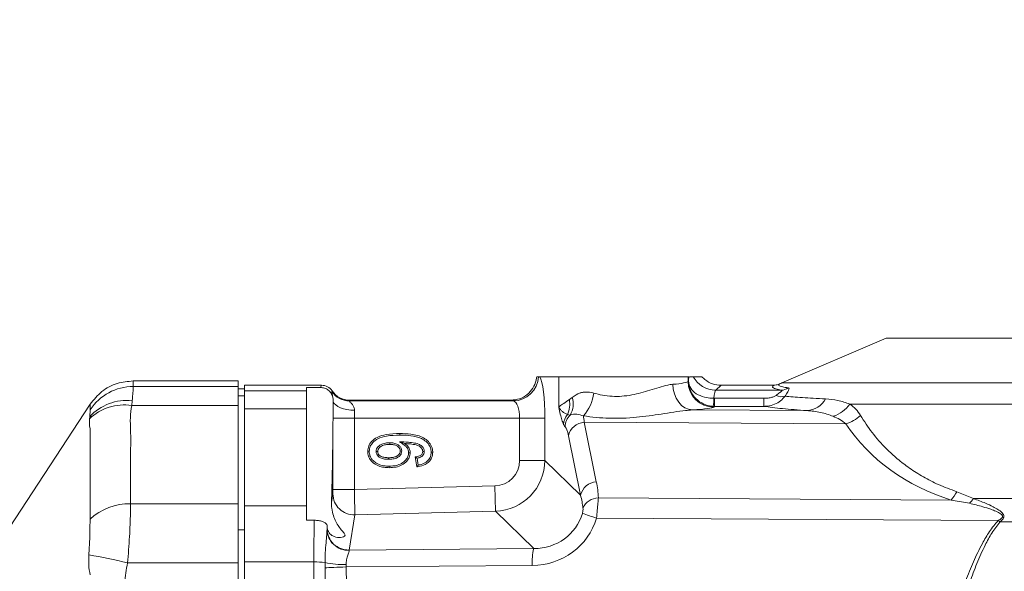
# Model space of a CAD drawing. Header units: millimetres. Extents: x 0 to 16820, y 0 to 11880.
# Tile 30 of 99: x 3678 to 3908, y 6393 to 6522. Entities that reach past the tile are written whole.
import ezdxf

# ---------------------------------------------------------------- set-up
doc = ezdxf.new("R2010")
doc.units = ezdxf.units.MM
doc.header["$LTSCALE"] = 20
doc.styles.add('SLDTEXTSTYLE0', font='TXT', dxfattribs={"width": 0.605})
doc.dimstyles.new('SLDDIMSTYLE0', dxfattribs={"dimtxt": 140, "dimasz": 100, "dimexe": 0, "dimexo": 0.0625, "dimgap": 35, "dimtad": 1, "dimtoh": 1, "dimdec": 1, "dimrnd": 1e-09, "dimzin": 12, "dimdsep": 46, "dimtxsty": 'SLDTEXTSTYLE0', "dimsah": 1, "dimcen": 0, "dimadec": 0, "dimazin": 0, "dimtfac": 1, "dimtofl": 0, "dimtmove": 0, "dimatfit": 3, "dimfxl": 0, "dimfrac": 2, "dimtolj": 1, "dimtzin": 12, "dimarcsym": 0})
doc.dimstyles.new('SLDDIMSTYLE1', dxfattribs={"dimtxt": 140, "dimasz": 100, "dimexe": 0, "dimexo": 0.0625, "dimgap": 35, "dimtad": 1, "dimtoh": 1, "dimdec": 4, "dimlfac": 20, "dimzin": 12, "dimdsep": 46, "dimtxsty": 'SLDTEXTSTYLE0', "dimsah": 1, "dimcen": 0.09, "dimadec": 1, "dimazin": 0, "dimtfac": 1, "dimtofl": 0, "dimtmove": 0, "dimatfit": 3, "dimfxl": 0, "dimfrac": 2, "dimtolj": 1, "dimtzin": 12, "dimarcsym": 0})

# ---------------------------------------------------------------- blocks, each defined once
blk = doc.blocks.new('*D2')
at = {"color": 7, "linetype": 'Continuous', "lineweight": 0}
for q in [(3840.42, 7139.1), (2786.51, 6330.23)]:
    blk.add_line((3256.93, 6691.28), q, dxfattribs=at)
blk.add_solid([(3256.93, 6691.28), (3345.4, 6740.26), (3327.13, 6764.06)], dxfattribs=at)
at = {"color": 7, "linetype": 'Continuous', "lineweight": 0, "char_height": 140, "attachment_point": 1, "rotation": 37.5059, "style": 'SLDTEXTSTYLE0'}
for s, insert in [('593', (3451.28, 7067.26)), ('R', (3341.19, 6982.76))]:
    blk.add_mtext(s, dxfattribs=dict(at, insert=insert))
blk = doc.blocks.new('*D4')
at = {"color": 7, "linetype": 'Continuous', "lineweight": 0}
for p, q in [((1293.27, 6330.23), (473.82, 6330.23)), ((4279.76, 6330.23), (5099.21, 6330.23))]:
    blk.add_line(p, q, dxfattribs=at)
blk.add_arc((2786.51, 6330.23), 2282.69, 0, 180, dxfattribs=at)
for points in [[(503.82, 6330.23), (521, 6429.88), (491.01, 6430.54)], [(5069.21, 6330.23), (5082.02, 6430.54), (5052.02, 6429.88)]]:
    blk.add_solid(points, dxfattribs=at)
at = {"color": 7, "linetype": 'Continuous', "lineweight": 0, "char_height": 140, "attachment_point": 1, "style": 'SLDTEXTSTYLE0'}
for s, insert in [('180°', (2643.72, 8793.4)), ('+', (2531.48, 8793.4))]:
    blk.add_mtext(s, dxfattribs=dict(at, insert=insert))

msp = doc.modelspace()

# ---------------------------------------------------------------- linework, layer by layer
at = {"color": 7, "linetype": 'Continuous', "lineweight": 0}
for p, q in [((3880.5138564, 6447.2342175), (3856.1542225, 6436.7943744)), ((3880.5138564, 6447.2342175), (3962.5138564, 6447.2342175)), ((3799.2412181, 6438.2342175), (3798.8236229, 6438.2342175)), ((3799.5774755, 6438.2342175), (3799.2412181, 6438.2342175)), ((3803.9719696, 6438.2342175), (3799.5774755, 6438.2342175)), ((3834.2202905, 6438.2342175), (3803.9719696, 6438.2342175)), ((3834.3632367, 6438.2342175), (3834.2202905, 6438.2342175)), ((3837.4347175, 6438.2342175), (3835.4169217, 6438.2342175)), ((3704.4896737, 6437.2342175), (3729.0138564, 6437.2342175)), ((3729.0138564, 6437.2342175), (3729.0138564, 6435.949676)), ((3729.0138564, 6435.949676), (3729.0138564, 6431.5200046)), ((3730.5138564, 6435.3783139), (3729.0138564, 6435.3783139)), ((3748.5169394, 6436.2342175), (3730.5138564, 6436.2342175)), ((3730.5138564, 6434.932671), (3730.5138564, 6436.2342175)), ((3748.2600766, 6435.7201394), (3745.0138564, 6435.7201394)), ((3745.0138564, 6435.7201394), (3745.0138564, 6434.932671)), ((3854.2722724, 6436.2342175), (3841.9118894, 6436.2342175)), ((3730.5138564, 6433.7856074), (3729.0138564, 6433.7856074)), ((3730.5138564, 6434.932671), (3730.5138564, 6430.7244832)), ((3745.0138564, 6430.7244832), (3745.0138564, 6434.932671)), ((3751.276684, 6432.3980362), (3751.2220599, 6433.0769408)), ((3670.3542696, 6395.0533476), (3694.4594938, 6431.8138146)), ((3729.0138564, 6431.5200046), (3729.0138564, 6408.5597418)), ((3730.5138564, 6408.090774), (3730.5138564, 6430.7244832)), ((3745.0138564, 6430.7244832), (3745.0138564, 6408.090774)), ((3751.2407185, 6428.5715048), (3751.276684, 6432.3980362)), ((3792.8180456, 6432.7342175), (3755.1255218, 6432.7342175)), ((3751.2030527, 6427.1078789), (3751.2407185, 6428.5715048)), ((3764.4549557, 6422.7865315), (3764.4570382, 6422.4225292)), ((3766.7507884, 6423.0491275), (3767.9817947, 6422.6173344)), ((3761.2921944, 6420.7637723), (3761.6567135, 6420.7666851)), ((3767.2812876, 6420.8748637), (3766.9164538, 6420.8732192)), ((3770.8125577, 6417.162789), (3770.4229473, 6419.5004513)), ((3772.5404655, 6420.7814841), (3772.1761941, 6420.784948)), ((3771.1122824, 6417.5783851), (3770.8440349, 6419.1878703)), ((3729.0138564, 6408.5597418), (3729.0138564, 6394.7228717)), ((3730.5138564, 6408.090774), (3730.5138564, 6403.4230318)), ((3745.0138564, 6404.6973227), (3745.0138564, 6408.090774)), ((3730.5138564, 6403.4230318), (3730.5138564, 6402.4966972)), ((3746.8209987, 6404.6973227), (3745.0138564, 6404.6973227)), ((3730.5138564, 6402.4966972), (3729.0138564, 6402.4966972)), ((3730.5138564, 6402.4966972), (3730.5138564, 6400.9998091)), ((3730.5138564, 6400.9998091), (3730.5138564, 6394.9537031)), ((3729.0138564, 6394.7228717), (3729.0138564, 6265.7455634)), ((3730.5138564, 6265.514732), (3730.5138564, 6394.9537031))]:
    msp.add_line(p, q, dxfattribs=at)
at = {"color": 8, "linetype": 'Continuous', "lineweight": 0}
for p, q in [((3803.9719696, 6431.0371278), (3803.9719696, 6438.2342175)), ((3834.2202905, 6437.1091591), (3834.2202905, 6438.2342175)), ((3704.4896737, 6437.2342175), (3704.5315786, 6435.949676)), ((3704.5315786, 6435.949676), (3729.0138564, 6435.949676)), ((3748.2600766, 6435.7201394), (3748.5169394, 6436.2342175)), ((3834.2202905, 6437.1091591), (3834.3173852, 6437.2017395)), ((3841.9069239, 6436.2342185), (3840.6891016, 6435.073018)), ((3856.1542225, 6436.7943744), (3986.8734903, 6436.7943744)), ((3730.5138564, 6434.932671), (3745.0138564, 6434.932671)), ((3750.910949, 6434.7531843), (3750.9951578, 6434.9217175)), ((3806.4571321, 6432.8717003), (3807.1502264, 6433.4068909)), ((3840.2554131, 6433.1869164), (3840.3998983, 6433.1851394)), ((3840.3998983, 6433.1851394), (3840.3998983, 6431.2972609)), ((3840.3998983, 6433.1851394), (3851.9349529, 6433.1851394)), ((3840.6891016, 6435.073018), (3855.9976288, 6435.073018)), ((3851.9349529, 6433.1851394), (3851.9349529, 6431.2972609)), ((3704.2638793, 6432.6142345), (3704.1526279, 6431.5200046)), ((3704.1526279, 6431.5200046), (3729.0138564, 6431.5200046)), ((3745.0138564, 6430.7244832), (3730.5138564, 6430.7244832)), ((3755.1255218, 6432.7342175), (3755.0414822, 6432.5660229)), ((3755.0414822, 6432.5660229), (3793.3263557, 6432.5660229)), ((3793.3263557, 6432.5660229), (3792.8180456, 6432.7342175)), ((3840.3998983, 6431.2972609), (3840.1112746, 6431.3046992)), ((3840.3998983, 6431.2972609), (3840.2112481, 6431.1173819)), ((3851.9349529, 6431.2972609), (3840.3998983, 6431.2972609)), ((3992.5103254, 6431.8136231), (3872.0526137, 6431.8136231)), ((3694.2760126, 6428.3629925), (3694.3328959, 6428.8722783)), ((3756.2013393, 6428.5715048), (3751.2407185, 6428.5715048)), ((3756.2013393, 6428.5715048), (3756.2013393, 6411.8609954)), ((3794.8273081, 6428.5715048), (3756.2013393, 6428.5715048)), ((3794.8273081, 6418.6454323), (3794.8273081, 6428.5715048)), ((3794.8273081, 6428.5715048), (3800.7534382, 6428.5715048)), ((3800.7534382, 6428.5715048), (3800.7534382, 6418.6454323)), ((3806.6425064, 6429.2773894), (3806.0397248, 6429.3975258)), ((3835.2054769, 6430.458872), (3861.9957389, 6430.2986801)), ((3751.2030527, 6411.8609954), (3751.2030527, 6427.1078789)), ((3809.9299036, 6427.580372), (3812.7637691, 6413.6676626)), ((3871.0794286, 6427.2147295), (3809.9299036, 6427.580372)), ((3809.0767949, 6410.5371772), (3806.2429294, 6424.4498866)), ((3764.2138226, 6418.9416673), (3764.2135317, 6419.3056461)), ((3794.8273081, 6418.6454323), (3800.7534382, 6418.6454323)), ((3800.7534382, 6418.6454323), (3809.0767949, 6410.5371772)), ((3756.2013393, 6411.8609954), (3789.0563061, 6412.721333)), ((3789.0563061, 6412.721333), (3789.2114341, 6406.7972337)), ((3750.8537231, 6408.8838449), (3751.1809631, 6410.8723901)), ((3756.2013393, 6411.8609954), (3751.2030527, 6411.8609954)), ((3897.0104918, 6411.3684449), (3900.9168363, 6409.7482473)), ((3703.8810717, 6408.5597418), (3729.0138564, 6408.5597418)), ((3730.5138564, 6408.090774), (3745.0138564, 6408.090774)), ((3813.2389877, 6409.9116617), (3895.6858023, 6409.4186723)), ((3900.0010881, 6408.6566988), (3895.6858023, 6409.4186723)), ((3900.9168363, 6409.7482473), (4005.3890337, 6409.7482473)), ((3756.3085231, 6405.9356407), (3754.9614265, 6397.7497157)), ((3789.2114341, 6406.7972337), (3756.3085231, 6405.9356407)), ((3798.13956, 6398.0998386), (3789.2114341, 6406.7972337)), ((3906.7002107, 6404.6553826), (3812.8169336, 6405.216756)), ((3906.7002107, 6404.6553826), (3906.7348191, 6404.6729294)), ((3907.1184523, 6404.3272897), (3907.086318, 6404.2890309)), ((4007.0087215, 6404.3272897), (3907.1184523, 6404.3272897)), ((3749.8338665, 6402.6864651), (3749.8711432, 6402.9129848)), ((3754.9614265, 6397.7497157), (3798.13956, 6398.0998386)), ((3703.1602203, 6394.7228717), (3729.0138564, 6394.7228717)), ((3746.7392028, 6394.9537031), (3730.5138564, 6394.9537031)), ((3749.3436638, 6393.5989365), (3749.342293, 6394.8185514)), ((3754.2477502, 6394.3416067), (3754.2557568, 6393.7974322)), ((3797.7895391, 6394.150439), (3754.2557568, 6393.7974322))]:
    msp.add_line(p, q, dxfattribs=at)
at = {"color": 8, "linetype": 'Continuous', "lineweight": 0, "flags": 128}
for points in [[(3835.2054769, 6430.458872), (3834.331207, 6430.607855), (3833.4891066, 6430.9718284), (3832.7101615, 6431.5373995), (3832.0230335, 6432.2837576), (3831.4530061, 6433.1834398), (3831.0210539, 6434.2033417), (3830.743071, 6435.3059351), (3830.6292859, 6436.4506492)], [(3756.2271108, 6430.3902852), (3755.337952, 6430.4359566), (3754.477142, 6430.5526566), (3753.6721258, 6430.7366644), (3752.9485695, 6430.9821134), (3752.3295422, 6431.2811778), (3751.8347801, 6431.6243228), (3751.4800575, 6432.0006079), (3751.276684, 6432.3980362)], [(3754.2557568, 6393.7974322), (3753.5272897, 6393.7660342), (3752.8022663, 6393.735305), (3752.0961302, 6393.7058992), (3751.4239226, 6393.6784431), (3750.7999623, 6393.6535216), (3750.23754, 6393.6316655), (3749.7486358, 6393.6133404), (3749.3436638, 6393.5989365)]]:
    msp.add_lwpolyline(points, dxfattribs=at)
at = {"color": 7, "linetype": 'Continuous', "lineweight": 0, "flags": 128}
for points in [[(3766.8313524, 6424.5910098), (3766.8313147, 6424.7002243), (3766.8312769, 6424.8094387), (3766.8312265, 6424.9549967)], [(3759.6832041, 6420.80532), (3759.5739456, 6420.8056013), (3759.4646872, 6420.8058818), (3759.3190512, 6420.8062549)], [(3768.8898407, 6420.4825855), (3768.9991435, 6420.482899), (3769.1084458, 6420.4832058), (3769.2541161, 6420.4836088)], [(3774.1497305, 6420.5684261), (3774.2589745, 6420.5685473), (3774.3682183, 6420.5686703), (3774.5138564, 6420.568836)], [(3764.3637234, 6417.331996), (3764.3634102, 6417.2227635), (3764.363097, 6417.1135309), (3764.3626794, 6416.9679838)]]:
    msp.add_lwpolyline(points, dxfattribs=at)
at = {"color": 7, "linetype": 'Continuous', "lineweight": 30}
msp.add_circle((2786.5138564, 6330.2342175), 2051, dxfattribs=at)
at = {"color": 8, "linetype": 'Continuous', "lineweight": 0}
for centre, radius, start, end in [((3793.2374511, 6438.5790262), 6.0136605, 270.847079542, 356.71299653), ((3840.7095815, 6441.0841872), 6.0112041, 208.30139293, 269.804795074), ((3704.5339972, 6423.941083), 12.0085932, 90.011540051, 146.976571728), ((3840.231858, 6437.1289466), 6.0116001, 180.188592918, 269.80356917), ((3855.9515888, 6437.9457223), 2.8730733, 270.918183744, 305.546104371), ((3755.0486317, 6437.5734363), 5.0074185, 214.278413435, 269.918194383), ((3802.1789534, 6431.9221435), 5.1882588, 329.35231882, 16.629067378), ((3802.6858365, 6435.4910698), 9.5357737, 317.706695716, 353.484085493), ((3816.3737136, 6434.0691288), 23.8979889, 353.357368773, 357.884402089), ((3856.0721553, 6436.385702), 2.8343321, 242.975731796, 286.533922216), ((3861.5612086, 6435.8479008), 5.5662076, 274.47739511, 329.743392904), ((3702.4177165, 6419.9197716), 11.7292507, 81.493985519, 133.958466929), ((3702.9720111, 6420.9936249), 11.6921978, 83.65645094, 137.635979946), ((3800.7736366, 6431.792386), 5.7850705, 335.545372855, 10.752617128), ((3865.7458351, 6436.4264971), 7.8137099, 287.812131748, 323.81769302), ((3809.0049034, 6426.860452), 3.9024387, 139.44895568, 176.75415568), ((3809.5221628, 6426.4236601), 4.0541573, 135.259096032, 178.57630022), ((3868.3609822, 6436.0636799), 9.2570986, 287.077246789, 311.816405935), ((3810.1787855, 6423.5508117), 4.037239, 93.534329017, 167.132598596), ((3813.012651, 6409.6381023), 4.037239, 93.534329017, 167.132598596), ((3756.1746906, 6410.9278829), 4.9940358, 180.636673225, 271.535622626), ((3888.134204, 6415.9741702), 10.0000595, 319.038945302, 332.576119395), ((3703.5961274, 6395.0882343), 13.4745207, 88.788281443, 132.976393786), ((3813.2840555, 6405.939034), 3.9728833, 90.649968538, 156.556938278), ((3891.3510386, 6416.8435128), 11.9099655, 316.575990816, 323.434461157), ((3823.7637124, 6443.9436285), 40.2442868, 249.241934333, 254.216194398), ((3846.1138086, 6340.415215), 88.3035178, 46.33125823, 46.676610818), ((3844.362537, 6335.0588222), 93.4688477, 47.824020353, 48.140554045), ((3754.7786005, 6402.638848), 4.9672902, 181.370316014, 272.441495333), ((3754.827594, 6402.7419579), 4.9940358, 180.636673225, 271.535622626), ((3678.78617, 6300.7348987), 97.0970308, 75.461661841, 80.902346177), ((3810.3038568, 6395.0315511), 12.5452982, 165.843181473, 184.027453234), ((3746.9764312, 6374.3868458), 20.5682254, 83.394928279, 90.660848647), ((3754.1018403, 6418.3061001), 23.9649376, 258.544627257, 270.348846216)]:
    msp.add_arc(centre, radius, start, end, dxfattribs=at)
at = {"color": 7, "linetype": 'Continuous', "lineweight": 0}
msp.add_arc((3860.8812541, 6425.7646341), 12, 113.198590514, 116.057872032, dxfattribs=at)
at = {"color": 8, "linetype": 'Continuous', "lineweight": 0}
for centre, major_axis, ratio, start_param, end_param in [((3799.1695938, 6428.5715048), (0, 10), 0.1583844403, 4.7123889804, 6.0227239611), ((3834.724033, 6432.0771293), (0, 9), 0.0549632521, 0.8173985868, 0.9650191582), ((3819.0138564, 6437.1702182), (15.2293858, 0), 0.0730551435, 5.5798642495, 6.2282773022), ((3840.7149906, 6432.0771293), (0, 3), 0.1648897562, 0.0523598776, 1.191863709), ((3793.2434637, 6428.5715048), (0, 4), 0.3959611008, 4.7123889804, 6.2308254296), ((3819.0138564, 6431.178441), (21.2293858, 0), 0.0524077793, 5.5798642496, 6.2282773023), ((3756.4370126, 6428.5715048), (0, 4), 0.0589183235, 1.0987664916, 1.5707963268), ((3809.1831118, 6416.6336588), (0.0223888, 14.0001155), 0.0835737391, 5.6102330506, 5.8068123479), ((3805.2323585, 6416.6336588), (-0.0027488, 10.0001901), 0.1623424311, 5.6095837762, 6.1350470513), ((3918.9385441, 6456.0622646), (51.3001477, 22.591452), 0.8501533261, 3.2913993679, 3.9157515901), ((3788.7525174, 6418.7902512), (-4.401621, 4.2878694), 0.976415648, 2.381208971, 3.9019763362), ((3788.7525174, 6418.7902512), (8.5980716, -8.3758705), 0.9997152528, 5.5228016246, 7.0435689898), ((3796.1193352, 6414.4873382), (-10.6650005, 18.7015541), 0.7178124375, 4.0954364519, 4.2832753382), ((3751.1768667, 6411.8603097), (0.000018, 1.000343), 0.026176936, 3.2993582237, 4.7130749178), ((3756.1751534, 6411.8603097), (-0.1308842, 5.9986294), 0.0043657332, 3.2986913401, 4.7124080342), ((3796.3831143, 6411.3568527), (-9.0186063, 15.1591163), 0.6513475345, 4.1044209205, 4.2922598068), ((3797.4179667, 6410.3487442), (10.5541623, -7.257514), 0.9349427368, 5.3413049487, 6.5814869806), ((3747.1566354, 6393.3250008), (0, 19), 0.0220513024, 0.9291148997, 1.4849698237), ((3750.1556074, 6393.3250008), (0, 16), 0.0261859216, 0.8836156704, 0.958569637), ((3796.9645272, 6410.3487442), (13.9907979, -9.150287), 0.9554096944, 5.3209156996, 6.5610977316), ((3749.8713173, 6393.7987329), (-0.0001671, 9.0002943), 0.0262764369, 0.1583198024, 0.2496268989), ((3754.8696039, 6393.7987329), (0.0408245, 4.000458), 0.0825418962, 6.0352827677, 6.1265898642), ((3766.3585336, 6330.2342175), (0, 755), 0.0260818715, 1.4849698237, 1.521447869)]:
    msp.add_ellipse(centre, major_axis=major_axis, ratio=ratio, start_param=start_param, end_param=end_param, dxfattribs=at)
at = {"color": 7, "linetype": 'Continuous', "lineweight": 0}
for centre, major_axis, ratio, start_param, end_param in [((3748.512828, 6433.2301005), (1.3432039, 2.6882511), 0.9982882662, 5.7732094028, 6.7458739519), ((3836.5923666, 6439.2383346), (8.0183106, -2.1408875), 0.262828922, 5.504835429, 5.5056591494), ((3755.1323741, 6437.7410793), (-2.2386731, -4.4804185), 0.9982882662, 5.7732094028, 6.7458739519), ((3801.8472182, 6435.7383346), (10.876013, 2.5484982), 0.1462446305, 3.6995560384, 3.7050014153), ((3750.2175806, 6440.6617528), (0, 40), 0.0261859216, 3.7942913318, 4.3666980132), ((3750.2175806, 6440.6617528), (0, 40), 0.0261859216, 2.7643251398, 2.8044968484)]:
    msp.add_ellipse(centre, major_axis=major_axis, ratio=ratio, start_param=start_param, end_param=end_param, dxfattribs=at)
for points, knots in [([(3792.8512577, 6432.7342621), (3793.5239263, 6432.8009969), (3794.8689724, 6432.9344377), (3796.6652619, 6433.9617902), (3798.0236057, 6435.4783402), (3798.6716411, 6437.010723), (3798.7888597, 6437.9543645), (3798.8236229, 6438.2342175)], [0, 0, 0, 0, 0.226226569, 0.4523552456, 0.6791507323, 0.9048466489, 1, 1, 1, 1]), ([(3835.4169217, 6438.2342175), (3835.2246307, 6438.2342175), (3834.9081687, 6438.2342175), (3834.6424913, 6438.2342175), (3834.5382467, 6438.2342175)], [0, 0, 0, 0, 0.6076272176, 1, 1, 1, 1]), ([(3841.9069239, 6436.2342185), (3841.2331264, 6436.3014026), (3839.8854678, 6436.4357771), (3838.3742061, 6437.2862938), (3837.6678896, 6437.9989519), (3837.4347175, 6438.2342175)], [0, 0, 0, 0, 0.4011304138, 0.8022987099, 1, 1, 1, 1]), ([(3694.4594938, 6431.8138146), (3695.3106289, 6432.8650446), (3697.0129326, 6434.9675462), (3700.6327408, 6436.8695244), (3703.2336723, 6437.115456), (3704.4896737, 6437.2342175)], [0, 0, 0, 0, 0.3408368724, 0.681687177, 1, 1, 1, 1]), ([(3748.2600766, 6435.7201394), (3748.5920747, 6435.6877508), (3749.2560603, 6435.6229746), (3750.1409047, 6435.1176188), (3750.8142522, 6434.3736509), (3751.1330379, 6433.6412539), (3751.2032201, 6433.1963668), (3751.2220599, 6433.0769408)], [0, 0, 0, 0, 0.22791004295, 0.45581287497, 0.684127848, 0.91520688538, 1, 1, 1, 1]), ([(3855.6073549, 6436.5435945), (3855.6006584, 6436.5403398), (3855.4931589, 6436.4880919), (3855.0682353, 6436.307271), (3854.613875, 6436.2655698), (3854.2722724, 6436.2342175)], [0, 0, 0, 0, 0.01621879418, 0.26036193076, 1, 1, 1, 1]), ([(3759.3190512, 6420.8062549), (3759.3653235, 6421.2420398), (3759.454556, 6422.0824172), (3760.2728033, 6423.2315372), (3761.6415523, 6424.2429744), (3763.9499372, 6424.8694895), (3765.7611068, 6424.9232391), (3766.8312265, 6424.9549967)], [0, 0, 0, 0, 0.1357279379, 0.2617408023, 0.4300275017, 0.6632348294, 1, 1, 1, 1]), ([(3759.6832041, 6420.80532), (3759.7265788, 6421.2052303), (3759.8086607, 6421.962018), (3760.566439, 6422.9987097), (3761.8439611, 6423.9289231), (3764.0527437, 6424.5091905), (3765.7957452, 6424.5605152), (3766.8313524, 6424.5910098)], [0, 0, 0, 0, 0.1323092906, 0.2503812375, 0.4165033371, 0.6533144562, 1, 1, 1, 1]), ([(3766.8312265, 6424.9549967), (3767.6849047, 6424.9328111), (3769.0670783, 6424.8968907), (3770.9465847, 6424.5558082), (3772.3786534, 6424.019647), (3773.5484843, 6423.1313953), (3774.3246194, 6422.0062309), (3774.5000092, 6421.0778702), (3774.5124537, 6420.6203983), (3774.5138564, 6420.568836)], [0, 0, 0, 0, 0.25931471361, 0.41985138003, 0.57927220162, 0.71943488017, 0.860739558, 0.98430377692, 1, 1, 1, 1]), ([(3766.8313524, 6424.5910098), (3767.6823877, 6424.5670964), (3769.3900537, 6424.5191122), (3771.5305663, 6424.0627323), (3773.0064505, 6423.1303528), (3773.7985801, 6422.1955854), (3774.1214461, 6421.2740742), (3774.1422759, 6420.754405), (3774.1497305, 6420.5684261)], [0, 0, 0, 0, 0.2753716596, 0.5525538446, 0.6921248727, 0.8323685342, 0.9400081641, 1, 1, 1, 1]), ([(3764.4549557, 6422.7865315), (3764.1318579, 6422.775981), (3763.4023693, 6422.7521599), (3762.4230362, 6422.4449043), (3761.7463911, 6421.8982344), (3761.359209, 6421.3508269), (3761.3149214, 6420.9628637), (3761.2921944, 6420.7637723)], [0, 0, 0, 0, 0.2340165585, 0.5283613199, 0.7216207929, 0.8571439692, 1, 1, 1, 1]), ([(3764.4570382, 6422.4225292), (3764.1339991, 6422.4114098), (3763.4853981, 6422.3890841), (3762.6309293, 6422.1258878), (3762.0651386, 6421.694693), (3761.7461181, 6421.2787847), (3761.6652803, 6420.9616037), (3761.6579444, 6420.794691), (3761.6567135, 6420.7666851)], [0, 0, 0, 0, 0.2708935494, 0.5439026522, 0.733117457, 0.8597318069, 0.9764647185, 1, 1, 1, 1]), ([(3767.2812876, 6420.8748637), (3767.2521841, 6421.1056926), (3767.1958312, 6421.5526452), (3766.756539, 6422.1143903), (3766.090155, 6422.5672957), (3765.2717213, 6422.7621503), (3764.6950816, 6422.7793636), (3764.4549557, 6422.7865315)], [0, 0, 0, 0, 0.1807132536, 0.3499138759, 0.5436043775, 0.8099464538, 1, 1, 1, 1]), ([(3766.9164538, 6420.8732192), (3766.8932031, 6421.0564944), (3766.8489479, 6421.405338), (3766.4942845, 6421.8497348), (3765.9446553, 6422.2252243), (3765.2182534, 6422.3985452), (3764.6928298, 6422.4151), (3764.4570382, 6422.4225292)], [0, 0, 0, 0, 0.1685827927, 0.3208782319, 0.5106775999, 0.7804094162, 1, 1, 1, 1]), ([(3772.5404655, 6420.7814841), (3772.5146962, 6420.9997312), (3772.466214, 6421.4103412), (3772.0575714, 6421.9741561), (3771.3391471, 6422.4908847), (3770.2006896, 6422.781479), (3768.6272681, 6422.9651308), (3767.4515363, 6423.01776), (3766.7507884, 6423.0491275)], [0, 0, 0, 0, 0.09553468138, 0.17973891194, 0.29850005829, 0.4803502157, 0.6902835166, 1, 1, 1, 1]), ([(3766.7507884, 6423.0491275), (3767.0990705, 6422.804635), (3767.621897, 6422.4376131), (3768.3053632, 6421.919983), (3768.6991033, 6421.4092369), (3768.8715514, 6420.8988368), (3768.8852338, 6420.5874341), (3768.8898407, 6420.4825855)], [0, 0, 0, 0, 0.3654408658, 0.5485845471, 0.7329539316, 0.9100861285, 1, 1, 1, 1]), ([(3772.1761941, 6420.784948), (3772.1617095, 6420.9277062), (3772.1326668, 6421.2139478), (3771.86454, 6421.637606), (3771.3679061, 6422.0422457), (3770.4791375, 6422.3570273), (3769.3160873, 6422.5318314), (3768.4285323, 6422.588707), (3767.9817947, 6422.6173344)], [0, 0, 0, 0, 0.0853245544, 0.1710826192, 0.2932554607, 0.4647855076, 0.7306077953, 1, 1, 1, 1]), ([(3767.9817947, 6422.6173344), (3768.1533465, 6422.4903884), (3768.5772026, 6422.1767406), (3769.0911012, 6421.509925), (3769.2391505, 6420.8607833), (3769.2523886, 6420.5271467), (3769.2541161, 6420.4836088)], [0, 0, 0, 0, 0.2477044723, 0.6120081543, 0.9493689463, 1, 1, 1, 1]), ([(3764.3626794, 6416.9679838), (3763.9290359, 6416.9876153), (3763.0641125, 6417.0267715), (3761.7655472, 6417.3500049), (3760.5807212, 6418.0417279), (3759.7160995, 6419.0273767), (3759.3575093, 6420.0230853), (3759.3293857, 6420.5958002), (3759.3190512, 6420.8062549)], [0, 0, 0, 0, 0.1839431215, 0.3668835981, 0.5618027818, 0.7572241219, 0.9107874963, 1, 1, 1, 1]), ([(3764.3637234, 6417.331996), (3763.9288971, 6417.3525484), (3763.0620831, 6417.3935191), (3761.8278068, 6417.7196748), (3760.7790572, 6418.3717582), (3760.0366589, 6419.2232713), (3759.7183966, 6420.0974684), (3759.6928142, 6420.6120255), (3759.6832041, 6420.80532)], [0, 0, 0, 0, 0.2006222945, 0.3999349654, 0.5812340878, 0.7628137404, 0.9109004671, 1, 1, 1, 1]), ([(3761.2921944, 6420.7637723), (3761.3173865, 6420.5464715), (3761.3658078, 6420.1288008), (3761.7731062, 6419.6052259), (3762.4016112, 6419.1708003), (3763.2647854, 6418.9678909), (3763.9040118, 6418.9502279), (3764.2138226, 6418.9416673)], [0, 0, 0, 0, 0.1678192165, 0.3225627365, 0.4998302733, 0.757585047, 1, 1, 1, 1]), ([(3761.6567135, 6420.7666851), (3761.6756237, 6420.5980815), (3761.7115863, 6420.277439), (3762.0346332, 6419.8699698), (3762.5492845, 6419.5118286), (3763.3207583, 6419.3303668), (3763.9091361, 6419.3140747), (3764.2135317, 6419.3056461)], [0, 0, 0, 0, 0.1524300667, 0.2898845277, 0.4599042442, 0.720582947, 1, 1, 1, 1]), ([(3764.2135317, 6419.3056461), (3764.5602317, 6419.3170787), (3765.1909235, 6419.337876), (3765.9972109, 6419.5521629), (3766.5144982, 6419.9175108), (3766.822776, 6420.3170335), (3766.9035414, 6420.6558469), (3766.9145649, 6420.8414209), (3766.9164538, 6420.8732192)], [0, 0, 0, 0, 0.2997579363, 0.5452981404, 0.707181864, 0.8391704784, 0.9724417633, 1, 1, 1, 1]), ([(3764.2138226, 6418.9416673), (3764.5601433, 6418.952784), (3765.2554987, 6418.9751046), (3766.1683842, 6419.2173627), (3766.824386, 6419.6956989), (3767.2173443, 6420.2480592), (3767.2610189, 6420.6761798), (3767.2812876, 6420.8748637)], [0, 0, 0, 0, 0.2574307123, 0.5168789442, 0.6846774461, 0.8536638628, 1, 1, 1, 1]), ([(3769.2541161, 6420.4836088), (3769.2091194, 6420.104551), (3769.1236989, 6419.3849599), (3768.4083901, 6418.3762084), (3767.3551438, 6417.5579795), (3765.9103873, 6417.0423215), (3764.8906967, 6416.9933449), (3764.3626794, 6416.9679838)], [0, 0, 0, 0, 0.1693197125, 0.321431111, 0.5416174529, 0.7626398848, 1, 1, 1, 1]), ([(3768.8898407, 6420.4825855), (3768.8554705, 6420.1725309), (3768.7884771, 6419.5681802), (3768.1852681, 6418.6755928), (3767.2432819, 6417.9203631), (3765.8808865, 6417.4062639), (3764.8961371, 6417.3580587), (3764.3637234, 6417.331996)], [0, 0, 0, 0, 0.1515667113, 0.2954300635, 0.5163494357, 0.7385098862, 1, 1, 1, 1]), ([(3770.4229473, 6419.5004513), (3770.6256843, 6419.5252476), (3771.0789891, 6419.5806902), (3771.636782, 6419.7842217), (3771.9941876, 6420.124829), (3772.1544447, 6420.4426039), (3772.1690598, 6420.6726519), (3772.1761941, 6420.784948)], [0, 0, 0, 0, 0.2548228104, 0.5697649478, 0.7151513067, 0.8609533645, 1, 1, 1, 1]), ([(3770.8440349, 6419.1878703), (3770.7850761, 6419.2306744), (3770.6448194, 6419.3325011), (3770.5043617, 6419.4388231), (3770.4229473, 6419.5004513)], [0, 0, 0, 0, 0.4203629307, 1, 1, 1, 1]), ([(3774.5138564, 6420.568836), (3774.4691394, 6420.1326783), (3774.3848098, 6419.3101488), (3773.6830496, 6418.3265369), (3772.618662, 6417.5664796), (3771.6035265, 6417.2809176), (3770.9302646, 6417.1803681), (3770.8125577, 6417.162789)], [0, 0, 0, 0, 0.23394370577, 0.44118352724, 0.63065266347, 0.93542672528, 1, 1, 1, 1]), ([(3770.8440349, 6419.1878703), (3771.1603295, 6419.2595586), (3771.6407488, 6419.3684459), (3772.1771347, 6419.7629505), (3772.4556261, 6420.1804288), (3772.5294168, 6420.5442051), (3772.5385805, 6420.7410034), (3772.5404655, 6420.7814841)], [0, 0, 0, 0, 0.37647674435, 0.57182979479, 0.76812578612, 0.95230429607, 1, 1, 1, 1]), ([(3774.1497305, 6420.5684261), (3774.1218846, 6420.2341649), (3774.0659231, 6419.5624045), (3773.53656, 6418.7188925), (3772.6862901, 6418.0216143), (3771.828078, 6417.7197942), (3771.2453096, 6417.6046653), (3771.1122824, 6417.5783851)], [0, 0, 0, 0, 0.2131241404, 0.4283127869, 0.6176063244, 0.9127119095, 1, 1, 1, 1]), ([(3771.1122824, 6417.5783851), (3771.0624688, 6417.5086338), (3770.9628407, 6417.3691296), (3770.8626524, 6417.2315696), (3770.8125577, 6417.162789)], [0, 0, 0, 0, 0.4999949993, 1, 1, 1, 1]), ([(3749.8711432, 6402.9129848), (3749.9741215, 6402.5059105), (3750.1826599, 6401.6815566), (3751.2102964, 6400.8931546), (3752.3664845, 6400.6108146), (3753.3874721, 6400.7036459), (3754.0669345, 6400.9593607), (3754.0420835, 6401.4678491), (3753.1018806, 6402.4657873), (3752.0450343, 6403.9047995), (3751.2602926, 6405.7850597), (3750.8819405, 6407.3010548), (3750.8621942, 6408.4086759), (3750.8537231, 6408.8838449)], [0, 0, 0, 0, 0.0999989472, 0.2025048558, 0.3357191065, 0.4032184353, 0.4712127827, 0.548393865, 0.6296193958, 0.7829328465, 0.8613194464, 0.9405061, 1, 1, 1, 1]), ([(3749.8317242, 6403.4747647), (3749.78898, 6403.609444), (3749.7034356, 6403.8789795), (3749.1370372, 6404.260619), (3748.3252379, 6404.5469221), (3747.5023625, 6404.6815624), (3746.993217, 6404.6933392), (3746.8209987, 6404.6973227)], [0, 0, 0, 0, 0.2275966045, 0.4554923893, 0.6760797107, 0.8904340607, 1, 1, 1, 1])]:
    msp.add_open_spline(points, degree=3, knots=knots, dxfattribs=at)
at = {"color": 8, "linetype": 'Continuous', "lineweight": 0}
for points, knots in [([(3704.5315786, 6435.949676), (3704.5292572, 6435.8410141), (3704.5245504, 6435.620692), (3704.4476428, 6434.5707433), (3704.3295953, 6433.3139053), (3704.2638793, 6432.6142345)], [0, 0, 0, 0, 0.3013859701, 0.611087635, 1, 1, 1, 1]), ([(3812.1600127, 6434.408958), (3812.8325791, 6434.2330679), (3814.1982871, 6433.8759068), (3816.4281416, 6433.6066279), (3818.7450206, 6433.6258001), (3821.0159628, 6433.9343353), (3823.2103601, 6434.4490846), (3825.3574886, 6435.0880878), (3827.4690413, 6435.7582711), (3829.2659277, 6436.2704154), (3830.2423751, 6436.3995002), (3830.6292859, 6436.4506492)], [0, 0, 0, 0, 0.1098781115, 0.2231175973, 0.332321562, 0.4457478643, 0.5540473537, 0.6648386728, 0.7887819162, 0.9163062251, 1, 1, 1, 1]), ([(3840.1112746, 6431.3046992), (3839.9464096, 6431.3171506), (3839.1966293, 6431.3737776), (3837.706593, 6431.8046266), (3835.9288267, 6433.0329946), (3834.8641119, 6434.6345315), (3834.4121755, 6436.0646892), (3834.324157, 6436.8135577), (3834.3174775, 6437.1964486), (3834.3173852, 6437.2017395)], [0, 0, 0, 0, 0.0536029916, 0.2437780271, 0.4943355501, 0.7467060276, 0.8703441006, 0.99820838, 1, 1, 1, 1]), ([(3840.2554131, 6433.1869164), (3840.0902252, 6433.1935176), (3839.3403659, 6433.2234835), (3837.8435683, 6433.4510024), (3836.0264983, 6434.1771258), (3834.6957145, 6435.4874365), (3834.3464187, 6436.6171578), (3834.3175909, 6437.1975992), (3834.3173852, 6437.2017395)], [0, 0, 0, 0, 0.0539894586, 0.2450814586, 0.4952770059, 0.7469154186, 0.9981947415, 1, 1, 1, 1]), ([(3855.9976288, 6435.073018), (3855.5441182, 6435.1762446), (3854.4872996, 6435.4167943), (3853.7553222, 6435.8070937), (3854.0989664, 6436.0910255), (3854.2722724, 6436.2342175)], [0, 0, 0, 0, 0.2714595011, 0.6325837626, 1, 1, 1, 1]), ([(3855.6073549, 6436.5435945), (3855.4810377, 6436.430069), (3855.2262029, 6436.2010406), (3856.0455499, 6435.8863592), (3857.1540413, 6435.6906499), (3857.6218726, 6435.6080521)], [0, 0, 0, 0, 0.36226996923, 0.73085037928, 1, 1, 1, 1]), ([(3857.6218726, 6435.6080521), (3857.6725232, 6435.5932253), (3857.8137142, 6435.551895), (3857.8314763, 6435.3039428), (3857.5361907, 6434.7227701), (3857.1144677, 6434.0465301), (3856.878758, 6433.6685656)], [0, 0, 0, 0, 0.1330631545, 0.3709202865, 0.6483943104, 1, 1, 1, 1]), ([(3751.2220599, 6433.0769408), (3751.181707, 6433.367989), (3751.0944426, 6433.9973902), (3750.9004766, 6434.5246043), (3750.907342, 6434.6744552), (3750.910949, 6434.7531843)], [0, 0, 0, 0, 0.2899046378, 0.6269281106, 1, 1, 1, 1]), ([(3807.1502264, 6433.4068909), (3807.7190559, 6433.8092668), (3808.4761304, 6434.3448026), (3810.0401686, 6434.6906044), (3811.14527, 6434.6743199), (3811.9961794, 6434.4518015), (3812.1600127, 6434.408958)], [0, 0, 0, 0, 0.4207816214, 0.5600325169, 0.9152890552, 1, 1, 1, 1]), ([(3851.9349529, 6433.1851394), (3852.1156793, 6433.1883697), (3852.6136285, 6433.1972699), (3853.3793538, 6433.2985641), (3854.1862365, 6433.4992203), (3854.5979226, 6433.7481351), (3854.784326, 6433.8608389)], [0, 0, 0, 0, 0.1800993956, 0.4962215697, 0.7718989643, 1, 1, 1, 1]), ([(3856.878758, 6433.6685656), (3856.5454254, 6433.2861801), (3855.8736926, 6432.5155958), (3854.4492008, 6431.7303279), (3853.0979277, 6431.3507297), (3852.2383875, 6431.3112116), (3851.9349529, 6431.2972609)], [0, 0, 0, 0, 0.2756934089, 0.55557819, 0.843110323, 1, 1, 1, 1]), ([(3854.784326, 6433.8608389), (3855.0914481, 6434.0907699), (3855.5227376, 6434.4136605), (3855.9265538, 6434.7247791), (3856.0967069, 6434.8832845), (3856.1551746, 6434.9815569), (3856.1256674, 6435.0491935), (3856.0454134, 6435.0641266), (3855.9976288, 6435.073018)], [0, 0, 0, 0, 0.4110124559, 0.5771820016, 0.6850107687, 0.8094638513, 0.8865514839, 1, 1, 1, 1]), ([(3856.878758, 6433.6685656), (3857.4759929, 6433.6139778), (3858.6735976, 6433.5045158), (3860.903087, 6433.3455723), (3863.4281132, 6433.1903682), (3865.3870468, 6433.0923686), (3866.369173, 6433.0432358)], [0, 0, 0, 0, 0.2466751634, 0.4946450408, 0.7466364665, 1, 1, 1, 1]), ([(3866.369173, 6433.0432358), (3867.3175461, 6432.9644684), (3869.2245269, 6432.8060835), (3871.1065512, 6432.1456248), (3872.0526137, 6431.8136231)], [0, 0, 0, 0, 0.4973165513, 1, 1, 1, 1]), ([(3694.4654187, 6430.4855493), (3694.463074, 6430.9311062), (3694.4607292, 6431.3766642), (3694.4594938, 6431.8138135), (3694.4594938, 6431.8138146)], [0, 0, 0, 0, 0.999997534, 1, 1, 1, 1]), ([(3704.1526279, 6431.5200046), (3704.0143636, 6430.5704799), (3703.7372375, 6428.667328), (3703.9761938, 6424.8403544), (3703.8215518, 6418.1384967), (3703.8572635, 6412.3912837), (3703.8810717, 6408.5597418)], [0, 0, 0, 0, 0.1244050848, 0.2493476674, 0.4995564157, 1, 1, 1, 1]), ([(3755.0414822, 6432.5660229), (3755.0505305, 6432.5358673), (3755.0643859, 6432.489691), (3755.3188676, 6432.2359718), (3755.7191129, 6431.8312944), (3756.0742582, 6431.2388537), (3756.2156249, 6430.7541098), (3756.2233971, 6430.5079204), (3756.2271108, 6430.3902852)], [0, 0, 0, 0, 0.1852748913, 0.2837047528, 0.5805184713, 0.8082670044, 0.9083853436, 1, 1, 1, 1]), ([(3803.9719696, 6431.0371278), (3803.9735577, 6431.0393446), (3804.0400606, 6431.1321747), (3804.3144104, 6431.4369958), (3805.0475742, 6431.9392034), (3805.9939059, 6432.5652517), (3806.4571321, 6432.8717003)], [0, 0, 0, 0, 0.0044292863, 0.185477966, 0.6012941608, 1, 1, 1, 1]), ([(3805.1087251, 6427.0814095), (3804.9774306, 6427.4060623), (3804.574274, 6428.4029499), (3804.2157183, 6429.9961702), (3803.9728902, 6431.0331963), (3803.9719696, 6431.0371278)], [0, 0, 0, 0, 0.3248327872, 0.9974403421, 1, 1, 1, 1]), ([(3806.0397248, 6429.3975258), (3805.6221502, 6429.6101953), (3804.9942487, 6429.9299836), (3804.3343215, 6430.5519925), (3804.0799393, 6430.8718037), (3803.9735696, 6431.0346778), (3803.9719696, 6431.0371278)], [0, 0, 0, 0, 0.4958571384, 0.7456138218, 0.9961734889, 1, 1, 1, 1]), ([(3861.9957389, 6430.2986801), (3860.9718024, 6430.3748678), (3858.9183913, 6430.5276554), (3856.2451183, 6430.7727441), (3853.8540439, 6431.0286438), (3852.5758624, 6431.2075522), (3851.9349529, 6431.2972609)], [0, 0, 0, 0, 0.246552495, 0.4944384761, 0.7464998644, 1, 1, 1, 1]), ([(3872.0526137, 6431.8136231), (3872.5187743, 6431.4548158), (3873.4596277, 6430.730634), (3874.1731289, 6429.6896926), (3874.5331148, 6429.1645021)], [0, 0, 0, 0, 0.4954657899, 1, 1, 1, 1]), ([(3694.3328959, 6428.8722783), (3694.3662243, 6429.20621), (3694.4523304, 6430.0689436), (3694.460445, 6430.3272336), (3694.4654187, 6430.4855493)], [0, 0, 0, 0, 0.3870624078, 1, 1, 1, 1]), ([(3809.7395412, 6429.0741991), (3809.2167265, 6429.2404664), (3807.9861652, 6429.6318138), (3807.1331251, 6429.4068026), (3806.6425064, 6429.2773894)], [0, 0, 0, 0, 0.4248587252, 1, 1, 1, 1]), ([(3835.2054769, 6430.458872), (3834.6845122, 6430.4233283), (3833.3419449, 6430.3317295), (3830.9005314, 6429.9720746), (3828.0270689, 6429.5087595), (3825.0828533, 6429.0674913), (3822.0836015, 6428.7177596), (3818.9628857, 6428.5096516), (3815.8081838, 6428.5008818), (3812.6982149, 6428.6873254), (3810.730441, 6428.9446298), (3809.7395412, 6429.0741991)], [0, 0, 0, 0, 0.0734703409, 0.1893389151, 0.3080308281, 0.4177806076, 0.5289399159, 0.6465969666, 0.7660255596, 0.8821789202, 1, 1, 1, 1]), ([(3868.1360248, 6428.9873402), (3867.1525665, 6429.3351506), (3865.1694681, 6430.0364944), (3863.059388, 6430.2108107), (3861.9957389, 6430.2986801)], [0, 0, 0, 0, 0.4959200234, 1, 1, 1, 1]), ([(3871.0794286, 6427.2147295), (3870.6355039, 6427.5703494), (3869.7388477, 6428.2886442), (3868.673786, 6428.7529215), (3868.1360248, 6428.9873402)], [0, 0, 0, 0, 0.4950891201, 1, 1, 1, 1]), ([(3874.5331148, 6429.1645021), (3875.3896866, 6427.8213896), (3877.1107404, 6425.1227616), (3880.0828032, 6421.7755074), (3883.0682204, 6419.0353124), (3885.9358246, 6416.8347692), (3889.1530665, 6414.8070847), (3892.807791, 6412.9127692), (3895.5717762, 6411.8971153), (3897.0104918, 6411.3684449)], [0, 0, 0, 0, 0.184163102, 0.3700268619, 0.4916757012, 0.6133017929, 0.73865181, 0.8639624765, 1, 1, 1, 1]), ([(3694.4056861, 6426.13619), (3694.4056838, 6426.1361998), (3694.2346998, 6426.8880865), (3694.2553563, 6427.6255443), (3694.2760126, 6428.3629925)], [0, 0, 0, 0, 0.0000131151, 1, 1, 1, 1]), ([(3694.4105873, 6404.9466603), (3694.4103787, 6409.9796859), (3694.4100858, 6417.0472463), (3694.4091295, 6424.1104338), (3694.4056861, 6426.1361774), (3694.4056861, 6426.13619)], [0, 0, 0, 0, 0.7121292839, 0.9999982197, 1, 1, 1, 1]), ([(3805.469257, 6426.5243884), (3805.3913855, 6426.6160067), (3805.2695294, 6426.7593741), (3805.151374, 6426.9959986), (3805.1087251, 6427.0814095)], [0, 0, 0, 0, 0.6390445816, 1, 1, 1, 1]), ([(3703.8810717, 6408.5597418), (3703.8772958, 6407.8447091), (3703.8696403, 6406.3950183), (3703.7897299, 6403.7722531), (3703.6507315, 6400.8788771), (3703.4530716, 6397.8437333), (3703.2558366, 6395.7418373), (3703.1602203, 6394.7228717)], [0, 0, 0, 0, 0.1999603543, 0.40540895, 0.6040357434, 0.8080428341, 1, 1, 1, 1]), ([(3813.2389877, 6409.9116617), (3813.2074736, 6409.5295346), (3813.1404796, 6408.7171914), (3812.9997967, 6407.0622609), (3812.8774721, 6405.827727), (3812.8169336, 6405.216756)], [0, 0, 0, 0, 0.309697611, 0.6583692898, 1, 1, 1, 1]), ([(3906.7348191, 6404.6729294), (3906.8668979, 6404.7451275), (3907.1796419, 6404.9160825), (3907.5264876, 6405.1648614), (3907.6971383, 6405.4354838), (3907.7347318, 6405.5931749), (3907.7066986, 6405.7547873), (3907.5744567, 6405.9858245), (3907.0769292, 6406.387712), (3906.1621992, 6406.8104479), (3904.7500623, 6407.3434752), (3902.6898669, 6407.9908777), (3901.0274099, 6408.4025512), (3900.0010881, 6408.6566988)], [0, 0, 0, 0, 0.044633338, 0.1056854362, 0.1218535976, 0.1378038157, 0.1523931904, 0.1698643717, 0.217022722, 0.3424763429, 0.4741839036, 0.6753861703, 1, 1, 1, 1]), ([(3900.9168363, 6409.7482473), (3901.8682027, 6409.4052781), (3903.4105948, 6408.8492432), (3905.3172634, 6407.9680578), (3906.6253668, 6407.2417962), (3907.4820178, 6406.64731), (3907.931113, 6406.0875436), (3908.0320766, 6405.7776369), (3908.0444807, 6405.5376327), (3908.0051838, 6405.3552575), (3907.8475892, 6405.0108995), (3907.5471861, 6404.6742583), (3907.2419418, 6404.4272282), (3907.1184523, 6404.3272897)], [0, 0, 0, 0, 0.3097639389, 0.5022013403, 0.6295438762, 0.7552543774, 0.8073710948, 0.836561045, 0.8478065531, 0.876094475, 0.8882916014, 0.9548072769, 1, 1, 1, 1]), ([(3809.5002246, 6406.3117865), (3809.5337154, 6406.4389388), (3809.5747981, 6406.5949146), (3809.628597, 6406.9022483), (3809.6598784, 6407.2213833), (3809.6459703, 6407.421093), (3809.6391104, 6407.5195961)], [0, 0, 0, 0, 0.2597147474, 0.3185882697, 0.6639064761, 1, 1, 1, 1]), ([(3694.1389227, 6396.6104763), (3694.1770389, 6397.2084619), (3694.2967815, 6399.0870454), (3694.3934921, 6402.0812558), (3694.4048262, 6403.9810064), (3694.4105873, 6404.9466603)], [0, 0, 0, 0, 0.1867278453, 0.5866091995, 1, 1, 1, 1]), ([(3896.0616657, 6381.5529574), (3897.0308402, 6384.5653977), (3898.4884857, 6389.09613), (3900.8602294, 6394.9914849), (3902.7211901, 6398.8371155), (3904.6099564, 6402.1204106), (3906.0005263, 6403.8068349), (3906.7002107, 6404.6553826)], [0, 0, 0, 0, 0.37053291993, 0.55728422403, 0.743906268, 0.87114290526, 1, 1, 1, 1]), ([(3907.086318, 6404.2890309), (3906.4443581, 6403.447882), (3905.1492319, 6401.7509007), (3903.4073343, 6398.4781093), (3901.6859224, 6394.6417493), (3899.4848545, 6388.7455004), (3898.1313979, 6384.2159214), (3897.2262261, 6381.1866057)], [0, 0, 0, 0, 0.125605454, 0.2534035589, 0.4390737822, 0.6248608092, 1, 1, 1, 1]), ([(3749.342293, 6394.8185514), (3749.3547005, 6395.360459), (3749.3868284, 6396.7636742), (3749.5231778, 6398.8563624), (3749.7155763, 6400.9524897), (3749.780698, 6402.0032146), (3749.8127309, 6402.520059)], [0, 0, 0, 0, 0.1814596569, 0.4698715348, 0.7392334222, 1, 1, 1, 1]), ([(3694.4507057, 6391.9557536), (3694.4507015, 6391.9557714), (3694.2773071, 6392.7061402), (3694.046133, 6394.2524807), (3694.1077658, 6395.8187083), (3694.1389227, 6396.6104763)], [0, 0, 0, 0, 0.0000117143, 0.494480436, 1, 1, 1, 1]), ([(3754.9902033, 6397.6760669), (3754.9902133, 6397.563327), (3754.9902255, 6397.4276989), (3754.8489128, 6396.9802056), (3754.6181463, 6396.339693), (3754.3400573, 6395.3288917), (3754.2732559, 6394.6144068), (3754.2477502, 6394.3416067)], [0, 0, 0, 0, 0.2244927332, 0.2700684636, 0.5409106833, 0.8247133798, 1, 1, 1, 1]), ([(3703.1602203, 6394.7228717), (3702.8811872, 6393.176821), (3702.3208867, 6390.0723393), (3702.3612239, 6385.3268519), (3702.3037655, 6377.4145046), (3701.7286519, 6363.7272206), (3701.4456978, 6344.2399435), (3701.2792415, 6320.0947008), (3701.9122069, 6300.9615105), (3701.9088075, 6286.8286627), (3701.7166885, 6279.7471929), (3701.8383523, 6272.6615643), (3702.720444, 6268.0464686), (3703.1602203, 6265.7455634)], [0, 0, 0, 0, 0.0364935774, 0.073279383, 0.1100843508, 0.2206596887, 0.3914921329, 0.5625140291, 0.7807634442, 0.8356977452, 0.8908120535, 0.9455631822, 1, 1, 1, 1]), ([(3749.4307524, 6386.7735768), (3749.4172793, 6387.9663368), (3749.3915766, 6390.2417621), (3749.3591112, 6392.5165666), (3749.3436638, 6393.5989365)], [0, 0, 0, 0, 0.5241920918, 1, 1, 1, 1]), ([(3754.2557568, 6393.7974322), (3754.3008629, 6392.7074181), (3754.3956292, 6390.4173378), (3754.4717759, 6388.1265525), (3754.5116788, 6386.926117)], [0, 0, 0, 0, 0.4759720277, 1, 1, 1, 1])]:
    msp.add_open_spline(points, degree=3, knots=knots, dxfattribs=at)

# ---------------------------------------------------------------- dimensions: what is measured, and where the dimension line sits
at = {"color": 7, "linetype": 'Continuous', "lineweight": 0}
dim = msp.add_angular_dim_2l(base=(2786.5138564, 8612.9287632), line1=((4279.7581291, 6330.2342175), (2786.5138564, 6330.2342175)), line2=((1293.2695837, 6330.2342175), (2786.5138564, 6330.2342175)), text='+<>', dimstyle='SLDDIMSTYLE1', dxfattribs=at)
dim.commit()
dim.dimension.update_dxf_attribs({"geometry": '*D4', "text_midpoint": (2786.5138564, 8612.9287632), "dimtype": 162})
dim = msp.add_radius_dim(center=(2786.5138564, 6330.2342175), mpoint=(3256.9349804, 6691.2784891), dimstyle='SLDDIMSTYLE0', dxfattribs=at)
dim.commit()
dim.dimension.update_dxf_attribs({"geometry": '*D2', "text_midpoint": (3637.2216116, 6983.1453391), "dimtype": 164})

doc.saveas('drawing.dxf')
